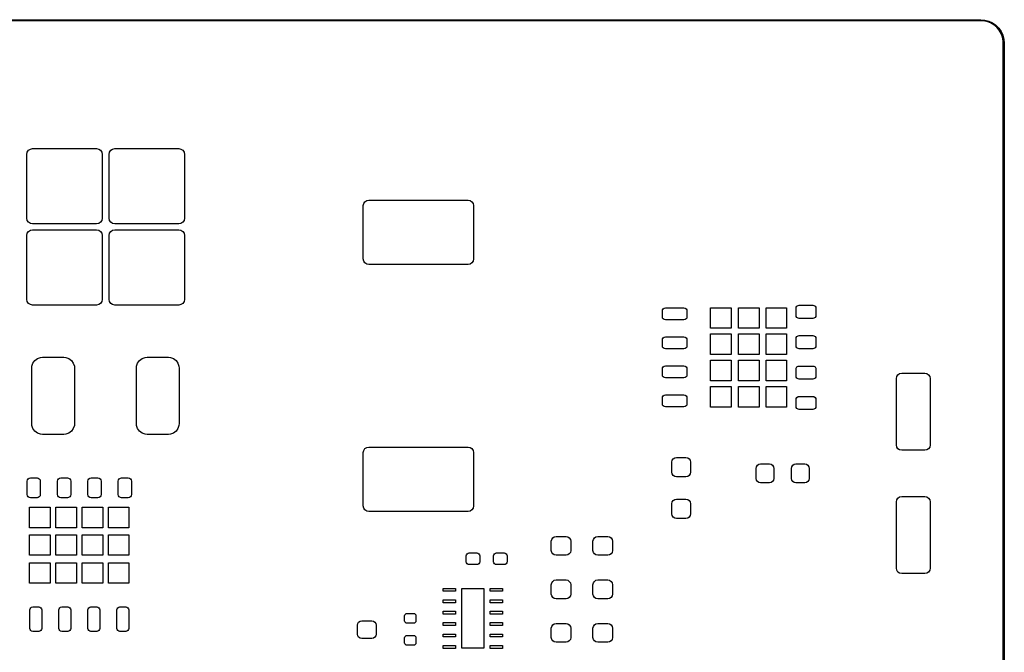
# Model space of a CAD drawing. Header units: millimetres. Extents: x 111.3 to 191.3, y -104.3 to -51.3.
# Tile 5 of 5: x 148.2 to 191.3, y -79 to -51.3. Entities that reach past the tile are written whole.
import ezdxf

# ---------------------------------------------------------------- set-up
doc = ezdxf.new("R2010")
doc.units = ezdxf.units.MM
doc.layers.add('Edge.Cuts', color=254, linetype='CONTINUOUS', true_color=0xd0d2cd)

msp = doc.modelspace()

# ---------------------------------------------------------------- linework, layer by layer
at = {"layer": 'Edge.Cuts', "linetype": 'CONTINUOUS'}
for p, q in [((112.2865, -51.2525), (190.2865, -51.2525)), ((190.2865, -51.2525), (190.464489, -51.268072)), ((190.464489, -51.268072), (190.637071, -51.314315)), ((190.2865, -51.3025), (112.2865, -51.3025)), ((190.371801, -51.3025), (190.2865, -51.3025)), ((190.539812, -51.332125), (190.371801, -51.3025)), ((190.700127, -51.390475), (190.539812, -51.332125)), ((190.637071, -51.314315), (190.799, -51.389824)), ((190.847873, -51.475776), (190.700127, -51.390475)), ((190.799, -51.389824), (190.945358, -51.492304)), ((190.978563, -51.585437), (190.847873, -51.475776)), ((190.945358, -51.492304), (191.071696, -51.618642)), ((191.088224, -51.716127), (190.978563, -51.585437)), ((191.071696, -51.618642), (191.174176, -51.765)), ((191.173525, -51.863873), (191.088224, -51.716127)), ((191.231875, -52.024188), (191.173525, -51.863873)), ((191.174176, -51.765), (191.249685, -51.926929)), ((191.2615, -52.192199), (191.231875, -52.024188)), ((191.249685, -51.926929), (191.295928, -52.099511)), ((191.295928, -52.099511), (191.3115, -52.2775)), ((191.2615, -52.2775), (191.2615, -52.192199)), ((191.2615, -103.2775), (191.2615, -52.2775)), ((191.3115, -52.2775), (191.3115, -103.2775)), ((148.673729, -56.91803), (148.7694, -56.899)), ((148.7694, -56.899), (151.5694, -56.899)), ((151.5694, -56.899), (151.665071, -56.91803)), ((152.273729, -56.91803), (152.3694, -56.899)), ((152.3694, -56.899), (155.1694, -56.899)), ((155.1694, -56.899), (155.265071, -56.91803)), ((148.5194, -57.149), (148.53843, -57.053329)), ((148.5194, -59.949), (148.5194, -57.149)), ((148.53843, -57.053329), (148.592623, -56.972223)), ((148.592623, -56.972223), (148.673729, -56.91803)), ((151.665071, -56.91803), (151.746177, -56.972223)), ((151.746177, -56.972223), (151.80037, -57.053329)), ((151.80037, -57.053329), (151.8194, -57.149)), ((151.8194, -57.149), (151.8194, -59.949)), ((152.1194, -57.149), (152.13843, -57.053329)), ((152.1194, -59.949), (152.1194, -57.149)), ((152.13843, -57.053329), (152.192623, -56.972223)), ((152.192623, -56.972223), (152.273729, -56.91803)), ((155.265071, -56.91803), (155.346177, -56.972223)), ((155.346177, -56.972223), (155.40037, -57.053329)), ((155.40037, -57.053329), (155.4194, -57.149)), ((155.4194, -57.149), (155.4194, -59.949)), ((163.249, -59.391305), (163.267216, -59.299727)), ((163.249001, -61.731694), (163.249, -59.391305)), ((163.267216, -59.299727), (163.319091, -59.222091)), ((163.319091, -59.222091), (163.396727, -59.170216)), ((163.396727, -59.170216), (163.488306, -59.152001)), ((163.488306, -59.152001), (167.833695, -59.152)), ((167.833695, -59.152), (167.925273, -59.170216)), ((167.925273, -59.170216), (168.002909, -59.222091)), ((168.002909, -59.222091), (168.054784, -59.299727)), ((168.054784, -59.299727), (168.072999, -59.391306)), ((168.072999, -59.391306), (168.073, -61.731695)), ((148.53843, -60.044671), (148.5194, -59.949)), ((148.592623, -60.125777), (148.53843, -60.044671)), ((148.673729, -60.17997), (148.592623, -60.125777)), ((148.7694, -60.199), (148.673729, -60.17997)), ((151.5694, -60.199), (148.7694, -60.199)), ((151.665071, -60.17997), (151.5694, -60.199)), ((151.746177, -60.125777), (151.665071, -60.17997)), ((151.80037, -60.044671), (151.746177, -60.125777)), ((151.8194, -59.949), (151.80037, -60.044671)), ((152.13843, -60.044671), (152.1194, -59.949)), ((152.192623, -60.125777), (152.13843, -60.044671)), ((152.273729, -60.17997), (152.192623, -60.125777)), ((152.3694, -60.199), (152.273729, -60.17997)), ((155.1694, -60.199), (152.3694, -60.199)), ((155.265071, -60.17997), (155.1694, -60.199)), ((155.346177, -60.125777), (155.265071, -60.17997)), ((155.40037, -60.044671), (155.346177, -60.125777)), ((155.4194, -59.949), (155.40037, -60.044671)), ((148.5194, -60.699), (148.53843, -60.603329)), ((148.5194, -63.499), (148.5194, -60.699)), ((148.53843, -60.603329), (148.592623, -60.522223)), ((148.592623, -60.522223), (148.673729, -60.46803)), ((148.673729, -60.46803), (148.7694, -60.449)), ((148.7694, -60.449), (151.5694, -60.449)), ((151.5694, -60.449), (151.665071, -60.46803)), ((151.665071, -60.46803), (151.746177, -60.522223)), ((151.746177, -60.522223), (151.80037, -60.603329)), ((151.80037, -60.603329), (151.8194, -60.699)), ((151.8194, -60.699), (151.8194, -63.499)), ((152.1194, -60.699), (152.13843, -60.603329)), ((152.1194, -63.499), (152.1194, -60.699)), ((152.13843, -60.603329), (152.192623, -60.522223)), ((152.192623, -60.522223), (152.273729, -60.46803)), ((152.273729, -60.46803), (152.3694, -60.449)), ((152.3694, -60.449), (155.1694, -60.449)), ((155.1694, -60.449), (155.265071, -60.46803)), ((155.265071, -60.46803), (155.346177, -60.522223)), ((155.346177, -60.522223), (155.40037, -60.603329)), ((155.40037, -60.603329), (155.4194, -60.699)), ((155.4194, -60.699), (155.4194, -63.499)), ((163.267216, -61.823273), (163.249001, -61.731694)), ((163.319091, -61.900909), (163.267216, -61.823273)), ((163.396727, -61.952784), (163.319091, -61.900909)), ((163.488305, -61.971), (163.396727, -61.952784)), ((167.833694, -61.970999), (163.488305, -61.971)), ((167.925273, -61.952784), (167.833694, -61.970999)), ((168.002909, -61.900909), (167.925273, -61.952784)), ((168.054784, -61.823273), (168.002909, -61.900909)), ((168.073, -61.731695), (168.054784, -61.823273)), ((148.53843, -63.594671), (148.5194, -63.499)), ((148.592623, -63.675777), (148.53843, -63.594671)), ((148.673729, -63.72997), (148.592623, -63.675777)), ((148.7694, -63.749), (148.673729, -63.72997)), ((151.5694, -63.749), (148.7694, -63.749)), ((151.665071, -63.72997), (151.5694, -63.749)), ((151.746177, -63.675777), (151.665071, -63.72997)), ((151.80037, -63.594671), (151.746177, -63.675777)), ((151.8194, -63.499), (151.80037, -63.594671)), ((152.13843, -63.594671), (152.1194, -63.499)), ((152.192623, -63.675777), (152.13843, -63.594671)), ((152.273729, -63.72997), (152.192623, -63.675777)), ((152.3694, -63.749), (152.273729, -63.72997)), ((155.1694, -63.749), (152.3694, -63.749)), ((155.265071, -63.72997), (155.1694, -63.749)), ((155.346177, -63.675777), (155.265071, -63.72997)), ((155.40037, -63.594671), (155.346177, -63.675777)), ((155.4194, -63.499), (155.40037, -63.594671)), ((182.23503, -63.80003), (182.281585, -63.768923)), ((182.281585, -63.768923), (182.3365, -63.758)), ((182.3365, -63.758), (182.9235, -63.758)), ((182.9235, -63.758), (182.978415, -63.768923)), ((182.978415, -63.768923), (183.02497, -63.80003)), ((176.343, -64.004), (176.352972, -63.953868)), ((176.343, -64.266), (176.343, -64.004)), ((176.352972, -63.953868), (176.381369, -63.911369)), ((176.381369, -63.911369), (176.423868, -63.882972)), ((176.423868, -63.882972), (176.474, -63.873)), ((176.474, -63.873), (177.286, -63.873)), ((177.286, -63.873), (177.336132, -63.882972)), ((177.336132, -63.882972), (177.378631, -63.911369)), ((177.378631, -63.911369), (177.407028, -63.953868)), ((177.407028, -63.953868), (177.417, -64.004)), ((177.417, -64.004), (177.417, -64.266)), ((178.455, -64.765), (178.455, -63.865)), ((178.455, -63.865), (179.355, -63.865)), ((179.355, -63.865), (179.355, -64.765)), ((179.68, -64.765), (179.68, -63.865)), ((179.68, -63.865), (180.58, -63.865)), ((180.58, -63.865), (180.58, -64.765)), ((180.88, -64.765), (180.88, -63.865)), ((180.88, -63.865), (181.78, -63.865)), ((181.78, -63.865), (181.78, -64.765)), ((182.193, -63.9015), (182.203923, -63.846585)), ((182.193, -64.1885), (182.193, -63.9015)), ((182.203923, -64.243415), (182.193, -64.1885)), ((182.203923, -63.846585), (182.23503, -63.80003)), ((183.02497, -63.80003), (183.056077, -63.846585)), ((183.056077, -63.846585), (183.067, -63.9015)), ((183.067, -64.1885), (183.056077, -64.243415)), ((183.067, -63.9015), (183.067, -64.1885)), ((176.352972, -64.316132), (176.343, -64.266)), ((176.381369, -64.358631), (176.352972, -64.316132)), ((176.423868, -64.387028), (176.381369, -64.358631)), ((176.474, -64.397), (176.423868, -64.387028)), ((177.286, -64.397), (176.474, -64.397)), ((177.336132, -64.387028), (177.286, -64.397)), ((177.378631, -64.358631), (177.336132, -64.387028)), ((177.407028, -64.316132), (177.378631, -64.358631)), ((177.417, -64.266), (177.407028, -64.316132)), ((182.23503, -64.28997), (182.203923, -64.243415)), ((182.281585, -64.321077), (182.23503, -64.28997)), ((182.3365, -64.332), (182.281585, -64.321077)), ((182.9235, -64.332), (182.3365, -64.332)), ((182.978415, -64.321077), (182.9235, -64.332)), ((183.02497, -64.28997), (182.978415, -64.321077)), ((183.056077, -64.243415), (183.02497, -64.28997)), ((179.355, -64.765), (178.455, -64.765)), ((178.455, -65.915), (178.455, -65.015)), ((178.455, -65.015), (179.355, -65.015)), ((179.355, -65.015), (179.355, -65.915)), ((180.58, -64.765), (179.68, -64.765)), ((179.68, -65.915), (179.68, -65.015)), ((179.68, -65.015), (180.58, -65.015)), ((180.58, -65.015), (180.58, -65.915)), ((181.78, -64.765), (180.88, -64.765)), ((180.88, -65.915), (180.88, -65.015)), ((180.88, -65.015), (181.78, -65.015)), ((181.78, -65.015), (181.78, -65.915)), ((182.281585, -65.098923), (182.3365, -65.088)), ((182.3365, -65.088), (182.9235, -65.088)), ((182.9235, -65.088), (182.978415, -65.098923)), ((176.343, -65.274), (176.352972, -65.223868)), ((176.343, -65.536), (176.343, -65.274)), ((176.352972, -65.223868), (176.381369, -65.181369)), ((176.381369, -65.181369), (176.423868, -65.152972)), ((176.423868, -65.152972), (176.474, -65.143)), ((176.474, -65.143), (177.286, -65.143)), ((177.286, -65.143), (177.336132, -65.152972)), ((177.336132, -65.152972), (177.378631, -65.181369)), ((177.378631, -65.181369), (177.407028, -65.223868)), ((177.407028, -65.223868), (177.417, -65.274)), ((177.417, -65.274), (177.417, -65.536)), ((182.193, -65.2315), (182.203923, -65.176585)), ((182.193, -65.5185), (182.193, -65.2315)), ((182.203923, -65.573415), (182.193, -65.5185)), ((182.203923, -65.176585), (182.23503, -65.13003)), ((182.23503, -65.13003), (182.281585, -65.098923)), ((182.978415, -65.098923), (183.02497, -65.13003)), ((183.02497, -65.13003), (183.056077, -65.176585)), ((183.056077, -65.176585), (183.067, -65.2315)), ((183.067, -65.5185), (183.056077, -65.573415)), ((183.067, -65.2315), (183.067, -65.5185)), ((176.352972, -65.586132), (176.343, -65.536)), ((176.381369, -65.628631), (176.352972, -65.586132)), ((176.423868, -65.657028), (176.381369, -65.628631)), ((176.474, -65.667), (176.423868, -65.657028)), ((177.286, -65.667), (176.474, -65.667)), ((177.336132, -65.657028), (177.286, -65.667)), ((177.378631, -65.628631), (177.336132, -65.657028)), ((177.407028, -65.586132), (177.378631, -65.628631)), ((177.417, -65.536), (177.407028, -65.586132)), ((179.355, -65.915), (178.455, -65.915)), ((180.58, -65.915), (179.68, -65.915)), ((181.78, -65.915), (180.88, -65.915)), ((182.23503, -65.61997), (182.203923, -65.573415)), ((182.281585, -65.651077), (182.23503, -65.61997)), ((182.3365, -65.662), (182.281585, -65.651077)), ((182.9235, -65.662), (182.3365, -65.662)), ((182.978415, -65.651077), (182.9235, -65.662)), ((183.02497, -65.61997), (182.978415, -65.651077)), ((183.056077, -65.573415), (183.02497, -65.61997)), ((148.740568, -66.4184), (148.786692, -66.286585)), ((148.786692, -66.286585), (148.86962, -66.17422)), ((148.86962, -66.17422), (148.981985, -66.091292)), ((148.981985, -66.091292), (149.1138, -66.045168)), ((149.1138, -66.045168), (149.2009, -66.037)), ((149.2009, -66.037), (150.1379, -66.037)), ((150.1379, -66.037), (150.225, -66.045168)), ((150.225, -66.045168), (150.356815, -66.091292)), ((150.356815, -66.091292), (150.46918, -66.17422)), ((150.46918, -66.17422), (150.552108, -66.286585)), ((150.552108, -66.286585), (150.598232, -66.4184)), ((153.320568, -66.4184), (153.366692, -66.286585)), ((153.366692, -66.286585), (153.44962, -66.17422)), ((153.44962, -66.17422), (153.561985, -66.091292)), ((153.561985, -66.091292), (153.6938, -66.045168)), ((153.6938, -66.045168), (153.7809, -66.037)), ((153.7809, -66.037), (154.7179, -66.037)), ((154.7179, -66.037), (154.805, -66.045168)), ((154.805, -66.045168), (154.936815, -66.091292)), ((154.936815, -66.091292), (155.04918, -66.17422)), ((155.04918, -66.17422), (155.132108, -66.286585)), ((155.132108, -66.286585), (155.178232, -66.4184)), ((178.455, -67.065), (178.455, -66.165)), ((178.455, -66.165), (179.355, -66.165)), ((179.355, -66.165), (179.355, -67.065)), ((179.68, -67.065), (179.68, -66.165)), ((179.68, -66.165), (180.58, -66.165)), ((180.58, -66.165), (180.58, -67.065)), ((180.88, -67.065), (180.88, -66.165)), ((180.88, -66.165), (181.78, -66.165)), ((181.78, -66.165), (181.78, -67.065)), ((148.7324, -66.5055), (148.740568, -66.4184)), ((148.7324, -68.9425), (148.7324, -66.5055)), ((150.598232, -66.4184), (150.6064, -66.5055)), ((150.6064, -66.5055), (150.6064, -68.9425)), ((153.3124, -66.5055), (153.320568, -66.4184)), ((153.3124, -68.9425), (153.3124, -66.5055)), ((155.178232, -66.4184), (155.1864, -66.5055)), ((155.1864, -66.5055), (155.1864, -68.9425)), ((176.343, -66.544), (176.352972, -66.493868)), ((176.343, -66.806), (176.343, -66.544)), ((176.352972, -66.856132), (176.343, -66.806)), ((176.352972, -66.493868), (176.381369, -66.451369)), ((176.381369, -66.451369), (176.423868, -66.422972)), ((176.423868, -66.422972), (176.474, -66.413)), ((176.474, -66.413), (177.286, -66.413)), ((177.286, -66.413), (177.336132, -66.422972)), ((177.336132, -66.422972), (177.378631, -66.451369)), ((177.378631, -66.451369), (177.407028, -66.493868)), ((177.407028, -66.493868), (177.417, -66.544)), ((177.417, -66.806), (177.407028, -66.856132)), ((177.417, -66.544), (177.417, -66.806)), ((182.193, -66.5615), (182.203923, -66.506585)), ((182.193, -66.8485), (182.193, -66.5615)), ((182.203923, -66.506585), (182.23503, -66.46003)), ((182.23503, -66.46003), (182.281585, -66.428923)), ((182.281585, -66.428923), (182.3365, -66.418)), ((182.3365, -66.418), (182.9235, -66.418)), ((182.9235, -66.418), (182.978415, -66.428923)), ((182.978415, -66.428923), (183.02497, -66.46003)), ((183.02497, -66.46003), (183.056077, -66.506585)), ((183.056077, -66.506585), (183.067, -66.5615)), ((183.067, -66.5615), (183.067, -66.8485)), ((186.605532, -66.875176), (186.655457, -66.800457)), ((186.655457, -66.800457), (186.730176, -66.750532)), ((186.730176, -66.750532), (186.818314, -66.733001)), ((186.818314, -66.733001), (187.831687, -66.733)), ((187.831687, -66.733), (187.919824, -66.750532)), ((187.919824, -66.750532), (187.994543, -66.800457)), ((187.994543, -66.800457), (188.044468, -66.875176)), ((176.381369, -66.898631), (176.352972, -66.856132)), ((176.423868, -66.927028), (176.381369, -66.898631)), ((176.474, -66.937), (176.423868, -66.927028)), ((177.286, -66.937), (176.474, -66.937)), ((177.336132, -66.927028), (177.286, -66.937)), ((177.378631, -66.898631), (177.336132, -66.927028)), ((177.407028, -66.856132), (177.378631, -66.898631)), ((179.355, -67.065), (178.455, -67.065)), ((180.58, -67.065), (179.68, -67.065)), ((181.78, -67.065), (180.88, -67.065)), ((182.203923, -66.903415), (182.193, -66.8485)), ((182.23503, -66.94997), (182.203923, -66.903415)), ((182.281585, -66.981077), (182.23503, -66.94997)), ((182.3365, -66.992), (182.281585, -66.981077)), ((182.9235, -66.992), (182.3365, -66.992)), ((182.978415, -66.981077), (182.9235, -66.992)), ((183.02497, -66.94997), (182.978415, -66.981077)), ((183.056077, -66.903415), (183.02497, -66.94997)), ((183.067, -66.8485), (183.056077, -66.903415)), ((186.588, -66.963313), (186.605532, -66.875176)), ((186.588001, -69.876686), (186.588, -66.963313)), ((188.044468, -66.875176), (188.061999, -66.963314)), ((188.061999, -66.963314), (188.062, -69.876687)), ((178.455, -68.215), (178.455, -67.315)), ((178.455, -67.315), (179.355, -67.315)), ((179.355, -67.315), (179.355, -68.215)), ((179.68, -68.215), (179.68, -67.315)), ((179.68, -67.315), (180.58, -67.315)), ((180.58, -67.315), (180.58, -68.215)), ((180.88, -68.215), (180.88, -67.315)), ((180.88, -67.315), (181.78, -67.315)), ((181.78, -67.315), (181.78, -68.215)), ((176.343, -67.814), (176.352972, -67.763868)), ((176.343, -68.076), (176.343, -67.814)), ((176.352972, -68.126132), (176.343, -68.076)), ((176.352972, -67.763868), (176.381369, -67.721369)), ((176.381369, -67.721369), (176.423868, -67.692972)), ((176.423868, -67.692972), (176.474, -67.683)), ((176.474, -67.683), (177.286, -67.683)), ((177.286, -67.683), (177.336132, -67.692972)), ((177.336132, -67.692972), (177.378631, -67.721369)), ((177.378631, -67.721369), (177.407028, -67.763868)), ((177.407028, -67.763868), (177.417, -67.814)), ((177.417, -68.076), (177.407028, -68.126132)), ((177.417, -67.814), (177.417, -68.076)), ((182.193, -67.8915), (182.203923, -67.836585)), ((182.193, -68.1785), (182.193, -67.8915)), ((182.203923, -67.836585), (182.23503, -67.79003)), ((182.23503, -67.79003), (182.281585, -67.758923)), ((182.281585, -67.758923), (182.3365, -67.748)), ((182.3365, -67.748), (182.9235, -67.748)), ((182.9235, -67.748), (182.978415, -67.758923)), ((182.978415, -67.758923), (183.02497, -67.79003)), ((183.02497, -67.79003), (183.056077, -67.836585)), ((183.056077, -67.836585), (183.067, -67.8915)), ((183.067, -67.8915), (183.067, -68.1785)), ((176.381369, -68.168631), (176.352972, -68.126132)), ((176.423868, -68.197028), (176.381369, -68.168631)), ((176.474, -68.207), (176.423868, -68.197028)), ((177.286, -68.207), (176.474, -68.207)), ((177.336132, -68.197028), (177.286, -68.207)), ((177.378631, -68.168631), (177.336132, -68.197028)), ((177.407028, -68.126132), (177.378631, -68.168631)), ((179.355, -68.215), (178.455, -68.215)), ((180.58, -68.215), (179.68, -68.215)), ((181.78, -68.215), (180.88, -68.215)), ((182.203923, -68.233415), (182.193, -68.1785)), ((182.23503, -68.27997), (182.203923, -68.233415)), ((182.281585, -68.311077), (182.23503, -68.27997)), ((182.3365, -68.322), (182.281585, -68.311077)), ((182.9235, -68.322), (182.3365, -68.322)), ((182.978415, -68.311077), (182.9235, -68.322)), ((183.02497, -68.27997), (182.978415, -68.311077)), ((183.056077, -68.233415), (183.02497, -68.27997)), ((183.067, -68.1785), (183.056077, -68.233415)), ((148.740568, -69.0296), (148.7324, -68.9425)), ((150.6064, -68.9425), (150.598232, -69.0296)), ((153.320568, -69.0296), (153.3124, -68.9425)), ((155.1864, -68.9425), (155.178232, -69.0296)), ((148.786692, -69.161415), (148.740568, -69.0296)), ((148.86962, -69.27378), (148.786692, -69.161415)), ((148.981985, -69.356708), (148.86962, -69.27378)), ((149.1138, -69.402832), (148.981985, -69.356708)), ((150.356815, -69.356708), (150.225, -69.402832)), ((150.46918, -69.27378), (150.356815, -69.356708)), ((150.552108, -69.161415), (150.46918, -69.27378)), ((150.598232, -69.0296), (150.552108, -69.161415)), ((153.366692, -69.161415), (153.320568, -69.0296)), ((153.44962, -69.27378), (153.366692, -69.161415)), ((153.561985, -69.356708), (153.44962, -69.27378)), ((153.6938, -69.402832), (153.561985, -69.356708)), ((154.936815, -69.356708), (154.805, -69.402832)), ((155.04918, -69.27378), (154.936815, -69.356708)), ((155.132108, -69.161415), (155.04918, -69.27378)), ((155.178232, -69.0296), (155.132108, -69.161415)), ((149.2009, -69.411), (149.1138, -69.402832)), ((150.1379, -69.411), (149.2009, -69.411)), ((150.225, -69.402832), (150.1379, -69.411)), ((153.7809, -69.411), (153.6938, -69.402832)), ((154.7179, -69.411), (153.7809, -69.411)), ((154.805, -69.402832), (154.7179, -69.411)), ((163.249, -70.206305), (163.267216, -70.114727)), ((163.249001, -72.546694), (163.249, -70.206305)), ((163.267216, -70.114727), (163.319091, -70.037091)), ((163.319091, -70.037091), (163.396727, -69.985216)), ((163.396727, -69.985216), (163.488306, -69.967001)), ((163.488306, -69.967001), (167.833695, -69.967)), ((167.833695, -69.967), (167.925273, -69.985216)), ((167.925273, -69.985216), (168.002909, -70.037091)), ((168.002909, -70.037091), (168.054784, -70.114727)), ((168.054784, -70.114727), (168.072999, -70.206306)), ((168.072999, -70.206306), (168.073, -72.546695)), ((186.605532, -69.964824), (186.588001, -69.876686)), ((186.655457, -70.039543), (186.605532, -69.964824)), ((186.730176, -70.089468), (186.655457, -70.039543)), ((186.818313, -70.107), (186.730176, -70.089468)), ((187.831686, -70.106999), (186.818313, -70.107)), ((187.919824, -70.089468), (187.831686, -70.106999)), ((187.994543, -70.039543), (187.919824, -70.089468)), ((188.044468, -69.964824), (187.994543, -70.039543)), ((188.062, -69.876687), (188.044468, -69.964824)), ((176.753, -70.624), (176.768681, -70.545167)), ((176.753, -71.061), (176.753, -70.624)), ((176.768681, -70.545167), (176.813336, -70.478336)), ((176.813336, -70.478336), (176.880167, -70.433681)), ((176.880167, -70.433681), (176.959, -70.418)), ((176.959, -70.418), (177.371, -70.418)), ((177.371, -70.418), (177.449833, -70.433681)), ((177.449833, -70.433681), (177.516664, -70.478336)), ((177.516664, -70.478336), (177.561319, -70.545167)), ((177.561319, -70.545167), (177.577, -70.624)), ((177.577, -70.624), (177.577, -71.061)), ((176.768681, -71.139833), (176.753, -71.061)), ((177.577, -71.061), (177.561319, -71.139833)), ((180.448, -70.9015), (180.462729, -70.827451)), ((180.448, -71.3385), (180.448, -70.9015)), ((180.462729, -70.827451), (180.504675, -70.764675)), ((180.504675, -70.764675), (180.567451, -70.722729)), ((180.567451, -70.722729), (180.6415, -70.708)), ((180.6415, -70.708), (181.0285, -70.708)), ((181.0285, -70.708), (181.102549, -70.722729)), ((181.102549, -70.722729), (181.165325, -70.764675)), ((181.165325, -70.764675), (181.207271, -70.827451)), ((181.207271, -70.827451), (181.222, -70.9015)), ((181.222, -70.9015), (181.222, -71.3385)), ((181.998, -70.9015), (182.012729, -70.827451)), ((181.998, -71.3385), (181.998, -70.9015)), ((182.012729, -70.827451), (182.054675, -70.764675)), ((182.054675, -70.764675), (182.117451, -70.722729)), ((182.117451, -70.722729), (182.1915, -70.708)), ((182.1915, -70.708), (182.5785, -70.708)), ((182.5785, -70.708), (182.652549, -70.722729)), ((182.652549, -70.722729), (182.715325, -70.764675)), ((182.715325, -70.764675), (182.757271, -70.827451)), ((182.757271, -70.827451), (182.772, -70.9015)), ((182.772, -70.9015), (182.772, -71.3385)), ((148.533, -71.4625), (148.543923, -71.407585)), ((148.533, -72.0495), (148.533, -71.4625)), ((148.543923, -71.407585), (148.57503, -71.36103)), ((148.57503, -71.36103), (148.621585, -71.329923)), ((148.621585, -71.329923), (148.6765, -71.319)), ((148.6765, -71.319), (148.9635, -71.319)), ((148.9635, -71.319), (149.018415, -71.329923)), ((149.018415, -71.329923), (149.06497, -71.36103)), ((149.06497, -71.36103), (149.096077, -71.407585)), ((149.096077, -71.407585), (149.107, -71.4625)), ((149.107, -71.4625), (149.107, -72.0495)), ((149.863, -71.4625), (149.873923, -71.407585)), ((149.863, -72.0495), (149.863, -71.4625)), ((149.873923, -71.407585), (149.90503, -71.36103)), ((149.90503, -71.36103), (149.951585, -71.329923)), ((149.951585, -71.329923), (150.0065, -71.319)), ((150.0065, -71.319), (150.2935, -71.319)), ((150.2935, -71.319), (150.348415, -71.329923)), ((150.348415, -71.329923), (150.39497, -71.36103)), ((150.39497, -71.36103), (150.426077, -71.407585)), ((150.426077, -71.407585), (150.437, -71.4625)), ((150.437, -71.4625), (150.437, -72.0495)), ((151.193, -71.4625), (151.203923, -71.407585)), ((151.193, -72.0495), (151.193, -71.4625)), ((151.203923, -71.407585), (151.23503, -71.36103)), ((151.23503, -71.36103), (151.281585, -71.329923)), ((151.281585, -71.329923), (151.3365, -71.319)), ((151.3365, -71.319), (151.6235, -71.319)), ((151.6235, -71.319), (151.678415, -71.329923)), ((151.678415, -71.329923), (151.72497, -71.36103)), ((151.72497, -71.36103), (151.756077, -71.407585)), ((151.756077, -71.407585), (151.767, -71.4625)), ((151.767, -71.4625), (151.767, -72.0495)), ((152.523, -71.4625), (152.533923, -71.407585)), ((152.523, -72.0495), (152.523, -71.4625)), ((152.533923, -71.407585), (152.56503, -71.36103)), ((152.56503, -71.36103), (152.611585, -71.329923)), ((152.611585, -71.329923), (152.6665, -71.319)), ((152.6665, -71.319), (152.9535, -71.319)), ((152.9535, -71.319), (153.008415, -71.329923)), ((153.008415, -71.329923), (153.05497, -71.36103)), ((153.05497, -71.36103), (153.086077, -71.407585)), ((153.086077, -71.407585), (153.097, -71.4625)), ((153.097, -71.4625), (153.097, -72.0495)), ((176.813336, -71.206664), (176.768681, -71.139833)), ((176.880167, -71.251319), (176.813336, -71.206664)), ((176.959, -71.267), (176.880167, -71.251319)), ((177.371, -71.267), (176.959, -71.267)), ((177.449833, -71.251319), (177.371, -71.267)), ((177.516664, -71.206664), (177.449833, -71.251319)), ((177.561319, -71.139833), (177.516664, -71.206664)), ((180.462729, -71.412549), (180.448, -71.3385)), ((180.504675, -71.475325), (180.462729, -71.412549)), ((180.567451, -71.517271), (180.504675, -71.475325)), ((180.6415, -71.532), (180.567451, -71.517271)), ((181.0285, -71.532), (180.6415, -71.532)), ((181.102549, -71.517271), (181.0285, -71.532)), ((181.165325, -71.475325), (181.102549, -71.517271)), ((181.207271, -71.412549), (181.165325, -71.475325)), ((181.222, -71.3385), (181.207271, -71.412549)), ((182.012729, -71.412549), (181.998, -71.3385)), ((182.054675, -71.475325), (182.012729, -71.412549)), ((182.117451, -71.517271), (182.054675, -71.475325)), ((182.1915, -71.532), (182.117451, -71.517271)), ((182.5785, -71.532), (182.1915, -71.532)), ((182.652549, -71.517271), (182.5785, -71.532)), ((182.715325, -71.475325), (182.652549, -71.517271)), ((182.757271, -71.412549), (182.715325, -71.475325)), ((182.772, -71.3385), (182.757271, -71.412549)), ((148.543923, -72.104415), (148.533, -72.0495)), ((148.57503, -72.15097), (148.543923, -72.104415)), ((148.621585, -72.182077), (148.57503, -72.15097)), ((148.6765, -72.193), (148.621585, -72.182077)), ((148.9635, -72.193), (148.6765, -72.193)), ((149.018415, -72.182077), (148.9635, -72.193)), ((149.06497, -72.15097), (149.018415, -72.182077)), ((149.096077, -72.104415), (149.06497, -72.15097)), ((149.107, -72.0495), (149.096077, -72.104415)), ((149.873923, -72.104415), (149.863, -72.0495)), ((149.90503, -72.15097), (149.873923, -72.104415)), ((149.951585, -72.182077), (149.90503, -72.15097)), ((150.0065, -72.193), (149.951585, -72.182077)), ((150.2935, -72.193), (150.0065, -72.193)), ((150.348415, -72.182077), (150.2935, -72.193)), ((150.39497, -72.15097), (150.348415, -72.182077)), ((150.426077, -72.104415), (150.39497, -72.15097)), ((150.437, -72.0495), (150.426077, -72.104415)), ((151.203923, -72.104415), (151.193, -72.0495)), ((151.23503, -72.15097), (151.203923, -72.104415)), ((151.281585, -72.182077), (151.23503, -72.15097)), ((151.3365, -72.193), (151.281585, -72.182077)), ((151.6235, -72.193), (151.3365, -72.193)), ((151.678415, -72.182077), (151.6235, -72.193)), ((151.72497, -72.15097), (151.678415, -72.182077)), ((151.756077, -72.104415), (151.72497, -72.15097)), ((151.767, -72.0495), (151.756077, -72.104415)), ((152.533923, -72.104415), (152.523, -72.0495)), ((152.56503, -72.15097), (152.533923, -72.104415)), ((152.611585, -72.182077), (152.56503, -72.15097)), ((152.6665, -72.193), (152.611585, -72.182077)), ((152.9535, -72.193), (152.6665, -72.193)), ((153.008415, -72.182077), (152.9535, -72.193)), ((153.05497, -72.15097), (153.008415, -72.182077)), ((153.086077, -72.104415), (153.05497, -72.15097)), ((153.097, -72.0495), (153.086077, -72.104415)), ((176.753, -72.449), (176.768681, -72.370167)), ((176.768681, -72.370167), (176.813336, -72.303336)), ((176.813336, -72.303336), (176.880167, -72.258681)), ((176.880167, -72.258681), (176.959, -72.243)), ((176.959, -72.243), (177.371, -72.243)), ((177.371, -72.243), (177.449833, -72.258681)), ((177.449833, -72.258681), (177.516664, -72.303336)), ((177.516664, -72.303336), (177.561319, -72.370167)), ((177.561319, -72.370167), (177.577, -72.449)), ((186.588, -72.363313), (186.605532, -72.275176)), ((186.588001, -75.276686), (186.588, -72.363313)), ((186.605532, -72.275176), (186.655457, -72.200457)), ((186.655457, -72.200457), (186.730176, -72.150532)), ((186.730176, -72.150532), (186.818314, -72.133001)), ((186.818314, -72.133001), (187.831687, -72.133)), ((187.831687, -72.133), (187.919824, -72.150532)), ((187.919824, -72.150532), (187.994543, -72.200457)), ((187.994543, -72.200457), (188.044468, -72.275176)), ((188.044468, -72.275176), (188.061999, -72.363314)), ((188.061999, -72.363314), (188.062, -75.276687)), ((148.64, -73.506), (148.64, -72.606)), ((148.64, -72.606), (149.54, -72.606)), ((149.54, -72.606), (149.54, -73.506)), ((149.79, -73.506), (149.79, -72.606)), ((149.79, -72.606), (150.69, -72.606)), ((150.69, -72.606), (150.69, -73.506)), ((150.94, -73.506), (150.94, -72.606)), ((150.94, -72.606), (151.84, -72.606)), ((151.84, -72.606), (151.84, -73.506)), ((152.09, -73.506), (152.09, -72.606)), ((152.09, -72.606), (152.99, -72.606)), ((152.99, -72.606), (152.99, -73.506)), ((163.267216, -72.638273), (163.249001, -72.546694)), ((163.319091, -72.715909), (163.267216, -72.638273)), ((163.396727, -72.767784), (163.319091, -72.715909)), ((163.488305, -72.786), (163.396727, -72.767784)), ((167.833694, -72.785999), (163.488305, -72.786)), ((167.925273, -72.767784), (167.833694, -72.785999)), ((168.002909, -72.715909), (167.925273, -72.767784)), ((168.054784, -72.638273), (168.002909, -72.715909)), ((168.073, -72.546695), (168.054784, -72.638273)), ((176.753, -72.886), (176.753, -72.449)), ((177.577, -72.449), (177.577, -72.886)), ((176.768681, -72.964833), (176.753, -72.886)), ((176.813336, -73.031664), (176.768681, -72.964833)), ((176.880167, -73.076319), (176.813336, -73.031664)), ((176.959, -73.092), (176.880167, -73.076319)), ((177.371, -73.092), (176.959, -73.092)), ((177.449833, -73.076319), (177.371, -73.092)), ((177.516664, -73.031664), (177.449833, -73.076319)), ((177.561319, -72.964833), (177.516664, -73.031664)), ((177.577, -72.886), (177.561319, -72.964833)), ((149.54, -73.506), (148.64, -73.506)), ((150.69, -73.506), (149.79, -73.506)), ((151.84, -73.506), (150.94, -73.506)), ((152.99, -73.506), (152.09, -73.506)), ((148.64, -74.706), (148.64, -73.806)), ((148.64, -73.806), (149.54, -73.806)), ((149.54, -73.806), (149.54, -74.706)), ((149.79, -74.706), (149.79, -73.806)), ((149.79, -73.806), (150.69, -73.806)), ((150.69, -73.806), (150.69, -74.706)), ((150.94, -74.706), (150.94, -73.806)), ((150.94, -73.806), (151.84, -73.806)), ((151.84, -73.806), (151.84, -74.706)), ((152.09, -74.706), (152.09, -73.806)), ((152.09, -73.806), (152.99, -73.806)), ((152.99, -73.806), (152.99, -74.706)), ((171.4795, -74.088), (171.495181, -74.009167)), ((171.4795, -74.5), (171.4795, -74.088)), ((171.495181, -74.009167), (171.539836, -73.942336)), ((171.539836, -73.942336), (171.606667, -73.897681)), ((171.606667, -73.897681), (171.6855, -73.882)), ((171.6855, -73.882), (172.1225, -73.882)), ((172.1225, -73.882), (172.201333, -73.897681)), ((172.201333, -73.897681), (172.268164, -73.942336)), ((172.268164, -73.942336), (172.312819, -74.009167)), ((172.312819, -74.009167), (172.3285, -74.088)), ((172.3285, -74.088), (172.3285, -74.5)), ((173.3045, -74.088), (173.320181, -74.009167)), ((173.3045, -74.5), (173.3045, -74.088)), ((173.320181, -74.009167), (173.364836, -73.942336)), ((173.364836, -73.942336), (173.431667, -73.897681)), ((173.431667, -73.897681), (173.5105, -73.882)), ((173.5105, -73.882), (173.9475, -73.882)), ((173.9475, -73.882), (174.026333, -73.897681)), ((174.026333, -73.897681), (174.093164, -73.942336)), ((174.093164, -73.942336), (174.137819, -74.009167)), ((174.137819, -74.009167), (174.1535, -74.088)), ((174.1535, -74.088), (174.1535, -74.5)), ((171.495181, -74.578833), (171.4795, -74.5)), ((172.3285, -74.5), (172.312819, -74.578833)), ((173.320181, -74.578833), (173.3045, -74.5)), ((174.1535, -74.5), (174.137819, -74.578833)), ((149.54, -74.706), (148.64, -74.706)), ((150.69, -74.706), (149.79, -74.706)), ((151.84, -74.706), (150.94, -74.706)), ((152.99, -74.706), (152.09, -74.706)), ((167.757, -74.7305), (167.766781, -74.681325)), ((167.757, -74.9875), (167.757, -74.7305)), ((167.766781, -75.036675), (167.757, -74.9875)), ((167.766781, -74.681325), (167.794637, -74.639637)), ((167.794637, -74.639637), (167.836325, -74.611781)), ((167.836325, -74.611781), (167.8855, -74.602)), ((167.8855, -74.602), (168.2175, -74.602)), ((168.2175, -74.602), (168.266675, -74.611781)), ((168.266675, -74.611781), (168.308363, -74.639637)), ((168.308363, -74.639637), (168.336219, -74.681325)), ((168.336219, -74.681325), (168.346, -74.7305)), ((168.346, -74.9875), (168.336219, -75.036675)), ((168.346, -74.7305), (168.346, -74.9875)), ((168.952, -74.7305), (168.961781, -74.681325)), ((168.952, -74.9875), (168.952, -74.7305)), ((168.961781, -75.036675), (168.952, -74.9875)), ((168.961781, -74.681325), (168.989637, -74.639637)), ((168.989637, -74.639637), (169.031325, -74.611781)), ((169.031325, -74.611781), (169.0805, -74.602)), ((169.0805, -74.602), (169.4125, -74.602)), ((169.4125, -74.602), (169.461675, -74.611781)), ((169.461675, -74.611781), (169.503363, -74.639637)), ((169.503363, -74.639637), (169.531219, -74.681325)), ((169.531219, -74.681325), (169.541, -74.7305)), ((169.541, -74.9875), (169.531219, -75.036675)), ((169.541, -74.7305), (169.541, -74.9875)), ((171.539836, -74.645664), (171.495181, -74.578833)), ((171.606667, -74.690319), (171.539836, -74.645664)), ((171.6855, -74.706), (171.606667, -74.690319)), ((172.1225, -74.706), (171.6855, -74.706)), ((172.201333, -74.690319), (172.1225, -74.706)), ((172.268164, -74.645664), (172.201333, -74.690319)), ((172.312819, -74.578833), (172.268164, -74.645664)), ((173.364836, -74.645664), (173.320181, -74.578833)), ((173.431667, -74.690319), (173.364836, -74.645664)), ((173.5105, -74.706), (173.431667, -74.690319)), ((173.9475, -74.706), (173.5105, -74.706)), ((174.026333, -74.690319), (173.9475, -74.706)), ((174.093164, -74.645664), (174.026333, -74.690319)), ((174.137819, -74.578833), (174.093164, -74.645664)), ((148.64, -75.931), (148.64, -75.031)), ((148.64, -75.031), (149.54, -75.031)), ((149.54, -75.031), (149.54, -75.931)), ((149.79, -75.931), (149.79, -75.031)), ((149.79, -75.031), (150.69, -75.031)), ((150.69, -75.031), (150.69, -75.931)), ((150.94, -75.931), (150.94, -75.031)), ((150.94, -75.031), (151.84, -75.031)), ((151.84, -75.031), (151.84, -75.931)), ((152.09, -75.931), (152.09, -75.031)), ((152.09, -75.031), (152.99, -75.031)), ((152.99, -75.031), (152.99, -75.931)), ((167.794637, -75.078363), (167.766781, -75.036675)), ((167.836325, -75.106219), (167.794637, -75.078363)), ((167.8855, -75.116), (167.836325, -75.106219)), ((168.2175, -75.116), (167.8855, -75.116)), ((168.266675, -75.106219), (168.2175, -75.116)), ((168.308363, -75.078363), (168.266675, -75.106219)), ((168.336219, -75.036675), (168.308363, -75.078363)), ((168.989637, -75.078363), (168.961781, -75.036675)), ((169.031325, -75.106219), (168.989637, -75.078363)), ((169.0805, -75.116), (169.031325, -75.106219)), ((169.4125, -75.116), (169.0805, -75.116)), ((169.461675, -75.106219), (169.4125, -75.116)), ((169.503363, -75.078363), (169.461675, -75.106219)), ((169.531219, -75.036675), (169.503363, -75.078363)), ((186.605532, -75.364824), (186.588001, -75.276686)), ((186.655457, -75.439543), (186.605532, -75.364824)), ((188.044468, -75.364824), (187.994543, -75.439543)), ((188.062, -75.276687), (188.044468, -75.364824)), ((171.495181, -75.914167), (171.539836, -75.847336)), ((171.539836, -75.847336), (171.606667, -75.802681)), ((171.606667, -75.802681), (171.6855, -75.787)), ((171.6855, -75.787), (172.1225, -75.787)), ((172.1225, -75.787), (172.201333, -75.802681)), ((172.201333, -75.802681), (172.268164, -75.847336)), ((172.268164, -75.847336), (172.312819, -75.914167)), ((173.320181, -75.914167), (173.364836, -75.847336)), ((173.364836, -75.847336), (173.431667, -75.802681)), ((173.431667, -75.802681), (173.5105, -75.787)), ((173.5105, -75.787), (173.9475, -75.787)), ((173.9475, -75.787), (174.026333, -75.802681)), ((174.026333, -75.802681), (174.093164, -75.847336)), ((174.093164, -75.847336), (174.137819, -75.914167)), ((186.730176, -75.489468), (186.655457, -75.439543)), ((186.818313, -75.507), (186.730176, -75.489468)), ((187.831686, -75.506999), (186.818313, -75.507)), ((187.919824, -75.489468), (187.831686, -75.506999)), ((187.994543, -75.439543), (187.919824, -75.489468)), ((149.54, -75.931), (148.64, -75.931)), ((150.69, -75.931), (149.79, -75.931)), ((151.84, -75.931), (150.94, -75.931)), ((152.99, -75.931), (152.09, -75.931)), ((166.747763, -76.282685), (166.747763, -76.154685)), ((166.747763, -76.154685), (167.282163, -76.154685)), ((167.282163, -76.282685), (166.747763, -76.282685)), ((167.282163, -76.154685), (167.282163, -76.282685)), ((167.560563, -78.7776), (167.560563, -76.1604)), ((167.560563, -76.1604), (168.526763, -76.1604)), ((168.526763, -76.1604), (168.526763, -78.7776)), ((168.805163, -76.282685), (168.805163, -76.154685)), ((168.805163, -76.154685), (169.339563, -76.154685)), ((169.339563, -76.282685), (168.805163, -76.282685)), ((169.339563, -76.154685), (169.339563, -76.282685)), ((171.4795, -75.993), (171.495181, -75.914167)), ((171.4795, -76.405), (171.4795, -75.993)), ((172.312819, -75.914167), (172.3285, -75.993)), ((172.3285, -75.993), (172.3285, -76.405)), ((173.3045, -75.993), (173.320181, -75.914167)), ((173.3045, -76.405), (173.3045, -75.993)), ((174.137819, -75.914167), (174.1535, -75.993)), ((174.1535, -75.993), (174.1535, -76.405)), ((166.747763, -76.782811), (166.747763, -76.654811)), ((166.747763, -76.654811), (167.282163, -76.654811)), ((167.282163, -76.654811), (167.282163, -76.782811)), ((168.805163, -76.782811), (168.805163, -76.654811)), ((168.805163, -76.654811), (169.339563, -76.654811)), ((169.339563, -76.654811), (169.339563, -76.782811)), ((171.495181, -76.483833), (171.4795, -76.405)), ((171.539836, -76.550664), (171.495181, -76.483833)), ((171.606667, -76.595319), (171.539836, -76.550664)), ((171.6855, -76.611), (171.606667, -76.595319)), ((172.1225, -76.611), (171.6855, -76.611)), ((172.201333, -76.595319), (172.1225, -76.611)), ((172.268164, -76.550664), (172.201333, -76.595319)), ((172.312819, -76.483833), (172.268164, -76.550664)), ((172.3285, -76.405), (172.312819, -76.483833)), ((173.320181, -76.483833), (173.3045, -76.405)), ((173.364836, -76.550664), (173.320181, -76.483833)), ((173.431667, -76.595319), (173.364836, -76.550664)), ((173.5105, -76.611), (173.431667, -76.595319)), ((173.9475, -76.611), (173.5105, -76.611)), ((174.026333, -76.595319), (173.9475, -76.611)), ((174.093164, -76.550664), (174.026333, -76.595319)), ((174.137819, -76.483833), (174.093164, -76.550664)), ((174.1535, -76.405), (174.137819, -76.483833)), ((148.648, -77.1), (148.657972, -77.049868)), ((148.648, -77.912), (148.648, -77.1)), ((148.657972, -77.049868), (148.686369, -77.007369)), ((148.686369, -77.007369), (148.728868, -76.978972)), ((148.728868, -76.978972), (148.779, -76.969)), ((148.779, -76.969), (149.041, -76.969)), ((149.041, -76.969), (149.091132, -76.978972)), ((149.091132, -76.978972), (149.133631, -77.007369)), ((149.133631, -77.007369), (149.162028, -77.049868)), ((149.162028, -77.049868), (149.172, -77.1)), ((149.172, -77.1), (149.172, -77.912)), ((149.918, -77.1), (149.927972, -77.049868)), ((149.918, -77.912), (149.918, -77.1)), ((149.927972, -77.049868), (149.956369, -77.007369)), ((149.956369, -77.007369), (149.998868, -76.978972)), ((149.998868, -76.978972), (150.049, -76.969)), ((150.049, -76.969), (150.311, -76.969)), ((150.311, -76.969), (150.361132, -76.978972)), ((150.361132, -76.978972), (150.403631, -77.007369)), ((150.403631, -77.007369), (150.432028, -77.049868)), ((150.432028, -77.049868), (150.442, -77.1)), ((150.442, -77.1), (150.442, -77.912)), ((151.188, -77.1), (151.197972, -77.049868)), ((151.188, -77.912), (151.188, -77.1)), ((151.197972, -77.049868), (151.226369, -77.007369)), ((151.226369, -77.007369), (151.268868, -76.978972)), ((151.268868, -76.978972), (151.319, -76.969)), ((151.319, -76.969), (151.581, -76.969)), ((151.581, -76.969), (151.631132, -76.978972)), ((151.631132, -76.978972), (151.673631, -77.007369)), ((151.673631, -77.007369), (151.702028, -77.049868)), ((151.702028, -77.049868), (151.712, -77.1)), ((151.712, -77.1), (151.712, -77.912)), ((152.458, -77.1), (152.467972, -77.049868)), ((152.458, -77.912), (152.458, -77.1)), ((152.467972, -77.049868), (152.496369, -77.007369)), ((152.496369, -77.007369), (152.538868, -76.978972)), ((152.538868, -76.978972), (152.589, -76.969)), ((152.589, -76.969), (152.851, -76.969)), ((152.851, -76.969), (152.901132, -76.978972)), ((152.901132, -76.978972), (152.943631, -77.007369)), ((152.943631, -77.007369), (152.972028, -77.049868)), ((152.972028, -77.049868), (152.982, -77.1)), ((152.982, -77.1), (152.982, -77.912)), ((167.282163, -76.782811), (166.747763, -76.782811)), ((166.747763, -77.282937), (166.747763, -77.154937)), ((166.747763, -77.154937), (167.282163, -77.154937)), ((167.282163, -77.154937), (167.282163, -77.282937)), ((169.339563, -76.782811), (168.805163, -76.782811)), ((168.805163, -77.282937), (168.805163, -77.154937)), ((168.805163, -77.154937), (169.339563, -77.154937)), ((169.339563, -77.154937), (169.339563, -77.282937)), ((163.106851, -77.591729), (163.1809, -77.577)), ((163.1809, -77.577), (163.6179, -77.577)), ((163.6179, -77.577), (163.691949, -77.591729)), ((165.0574, -77.3605), (165.065659, -77.318979)), ((165.0574, -77.5775), (165.0574, -77.3605)), ((165.065659, -77.619021), (165.0574, -77.5775)), ((165.065659, -77.318979), (165.089179, -77.283779)), ((165.089179, -77.283779), (165.124379, -77.260259)), ((165.124379, -77.260259), (165.1659, -77.252)), ((165.1659, -77.252), (165.4429, -77.252)), ((165.4429, -77.252), (165.484421, -77.260259)), ((165.484421, -77.260259), (165.519621, -77.283779)), ((165.519621, -77.283779), (165.543141, -77.318979)), ((165.543141, -77.318979), (165.5514, -77.3605)), ((165.5514, -77.5775), (165.543141, -77.619021)), ((165.5514, -77.3605), (165.5514, -77.5775)), ((167.282163, -77.282937), (166.747763, -77.282937)), ((169.339563, -77.282937), (168.805163, -77.282937)), ((148.657972, -77.962132), (148.648, -77.912)), ((148.686369, -78.004631), (148.657972, -77.962132)), ((148.728868, -78.033028), (148.686369, -78.004631)), ((149.133631, -78.004631), (149.091132, -78.033028)), ((149.162028, -77.962132), (149.133631, -78.004631)), ((149.172, -77.912), (149.162028, -77.962132)), ((149.927972, -77.962132), (149.918, -77.912)), ((149.956369, -78.004631), (149.927972, -77.962132)), ((149.998868, -78.033028), (149.956369, -78.004631)), ((150.403631, -78.004631), (150.361132, -78.033028)), ((150.432028, -77.962132), (150.403631, -78.004631)), ((150.442, -77.912), (150.432028, -77.962132)), ((151.197972, -77.962132), (151.188, -77.912)), ((151.226369, -78.004631), (151.197972, -77.962132)), ((151.268868, -78.033028), (151.226369, -78.004631)), ((151.673631, -78.004631), (151.631132, -78.033028)), ((151.702028, -77.962132), (151.673631, -78.004631)), ((151.712, -77.912), (151.702028, -77.962132)), ((152.467972, -77.962132), (152.458, -77.912)), ((152.496369, -78.004631), (152.467972, -77.962132)), ((152.538868, -78.033028), (152.496369, -78.004631)), ((152.943631, -78.004631), (152.901132, -78.033028)), ((152.972028, -77.962132), (152.943631, -78.004631)), ((152.982, -77.912), (152.972028, -77.962132)), ((162.9874, -77.7705), (163.002129, -77.696451)), ((162.9874, -78.1575), (162.9874, -77.7705)), ((163.002129, -77.696451), (163.044075, -77.633675)), ((163.044075, -77.633675), (163.106851, -77.591729)), ((163.691949, -77.591729), (163.754725, -77.633675)), ((163.754725, -77.633675), (163.796671, -77.696451)), ((163.796671, -77.696451), (163.8114, -77.7705)), ((163.8114, -77.7705), (163.8114, -78.1575)), ((165.089179, -77.654221), (165.065659, -77.619021)), ((165.124379, -77.677741), (165.089179, -77.654221)), ((165.1659, -77.686), (165.124379, -77.677741)), ((165.4429, -77.686), (165.1659, -77.686)), ((165.484421, -77.677741), (165.4429, -77.686)), ((165.519621, -77.654221), (165.484421, -77.677741)), ((165.543141, -77.619021), (165.519621, -77.654221)), ((166.747763, -77.783063), (166.747763, -77.655063)), ((166.747763, -77.655063), (167.282163, -77.655063)), ((167.282163, -77.783063), (166.747763, -77.783063)), ((167.282163, -77.655063), (167.282163, -77.783063)), ((168.805163, -77.783063), (168.805163, -77.655063)), ((168.805163, -77.655063), (169.339563, -77.655063)), ((169.339563, -77.783063), (168.805163, -77.783063)), ((169.339563, -77.655063), (169.339563, -77.783063)), ((171.4795, -77.898), (171.495181, -77.819167)), ((171.4795, -78.31), (171.4795, -77.898)), ((171.495181, -77.819167), (171.539836, -77.752336)), ((171.539836, -77.752336), (171.606667, -77.707681)), ((171.606667, -77.707681), (171.6855, -77.692)), ((171.6855, -77.692), (172.1225, -77.692)), ((172.1225, -77.692), (172.201333, -77.707681)), ((172.201333, -77.707681), (172.268164, -77.752336)), ((172.268164, -77.752336), (172.312819, -77.819167)), ((172.312819, -77.819167), (172.3285, -77.898)), ((172.3285, -77.898), (172.3285, -78.31)), ((173.3045, -77.898), (173.320181, -77.819167)), ((173.3045, -78.31), (173.3045, -77.898)), ((173.320181, -77.819167), (173.364836, -77.752336)), ((173.364836, -77.752336), (173.431667, -77.707681)), ((173.431667, -77.707681), (173.5105, -77.692)), ((173.5105, -77.692), (173.9475, -77.692)), ((173.9475, -77.692), (174.026333, -77.707681)), ((174.026333, -77.707681), (174.093164, -77.752336)), ((174.093164, -77.752336), (174.137819, -77.819167)), ((174.137819, -77.819167), (174.1535, -77.898)), ((174.1535, -77.898), (174.1535, -78.31)), ((148.779, -78.043), (148.728868, -78.033028)), ((149.041, -78.043), (148.779, -78.043)), ((149.091132, -78.033028), (149.041, -78.043)), ((150.049, -78.043), (149.998868, -78.033028)), ((150.311, -78.043), (150.049, -78.043)), ((150.361132, -78.033028), (150.311, -78.043)), ((151.319, -78.043), (151.268868, -78.033028)), ((151.581, -78.043), (151.319, -78.043)), ((151.631132, -78.033028), (151.581, -78.043)), ((152.589, -78.043), (152.538868, -78.033028)), ((152.851, -78.043), (152.589, -78.043)), ((152.901132, -78.033028), (152.851, -78.043)), ((163.002129, -78.231549), (162.9874, -78.1575)), ((163.044075, -78.294325), (163.002129, -78.231549)), ((163.106851, -78.336271), (163.044075, -78.294325)), ((163.1809, -78.351), (163.106851, -78.336271)), ((163.6179, -78.351), (163.1809, -78.351)), ((163.691949, -78.336271), (163.6179, -78.351)), ((163.754725, -78.294325), (163.691949, -78.336271)), ((163.796671, -78.231549), (163.754725, -78.294325)), ((163.8114, -78.1575), (163.796671, -78.231549)), ((165.0574, -78.3205), (165.065659, -78.278979)), ((165.0574, -78.5375), (165.0574, -78.3205)), ((165.065659, -78.278979), (165.089179, -78.243779)), ((165.089179, -78.243779), (165.124379, -78.220259)), ((165.124379, -78.220259), (165.1659, -78.212)), ((165.1659, -78.212), (165.4429, -78.212)), ((165.4429, -78.212), (165.484421, -78.220259)), ((165.484421, -78.220259), (165.519621, -78.243779)), ((165.519621, -78.243779), (165.543141, -78.278979)), ((165.543141, -78.278979), (165.5514, -78.3205)), ((165.5514, -78.3205), (165.5514, -78.5375)), ((166.747763, -78.283189), (166.747763, -78.155189)), ((166.747763, -78.155189), (167.282163, -78.155189)), ((167.282163, -78.283189), (166.747763, -78.283189)), ((167.282163, -78.155189), (167.282163, -78.283189)), ((168.805163, -78.283189), (168.805163, -78.155189)), ((168.805163, -78.155189), (169.339563, -78.155189)), ((169.339563, -78.283189), (168.805163, -78.283189)), ((169.339563, -78.155189), (169.339563, -78.283189)), ((171.495181, -78.388833), (171.4795, -78.31)), ((171.539836, -78.455664), (171.495181, -78.388833)), ((172.312819, -78.388833), (172.268164, -78.455664)), ((172.3285, -78.31), (172.312819, -78.388833)), ((173.320181, -78.388833), (173.3045, -78.31)), ((173.364836, -78.455664), (173.320181, -78.388833)), ((174.137819, -78.388833), (174.093164, -78.455664)), ((174.1535, -78.31), (174.137819, -78.388833)), ((165.065659, -78.579021), (165.0574, -78.5375)), ((165.089179, -78.614221), (165.065659, -78.579021)), ((165.124379, -78.637741), (165.089179, -78.614221)), ((165.1659, -78.646), (165.124379, -78.637741)), ((165.4429, -78.646), (165.1659, -78.646)), ((165.484421, -78.637741), (165.4429, -78.646)), ((165.519621, -78.614221), (165.484421, -78.637741)), ((165.543141, -78.579021), (165.519621, -78.614221)), ((165.5514, -78.5375), (165.543141, -78.579021)), ((166.747763, -78.783315), (166.747763, -78.655315)), ((166.747763, -78.655315), (167.282163, -78.655315)), ((167.282163, -78.783315), (166.747763, -78.783315)), ((167.282163, -78.655315), (167.282163, -78.783315)), ((168.526763, -78.7776), (167.560563, -78.7776)), ((168.805163, -78.783315), (168.805163, -78.655315)), ((168.805163, -78.655315), (169.339563, -78.655315)), ((169.339563, -78.783315), (168.805163, -78.783315)), ((169.339563, -78.655315), (169.339563, -78.783315)), ((171.606667, -78.500319), (171.539836, -78.455664)), ((171.6855, -78.516), (171.606667, -78.500319)), ((172.1225, -78.516), (171.6855, -78.516)), ((172.201333, -78.500319), (172.1225, -78.516)), ((172.268164, -78.455664), (172.201333, -78.500319)), ((173.431667, -78.500319), (173.364836, -78.455664)), ((173.5105, -78.516), (173.431667, -78.500319)), ((173.9475, -78.516), (173.5105, -78.516)), ((174.026333, -78.500319), (173.9475, -78.516)), ((174.093164, -78.455664), (174.026333, -78.500319))]:
    msp.add_line(p, q, dxfattribs=at)

doc.saveas('drawing.dxf')
